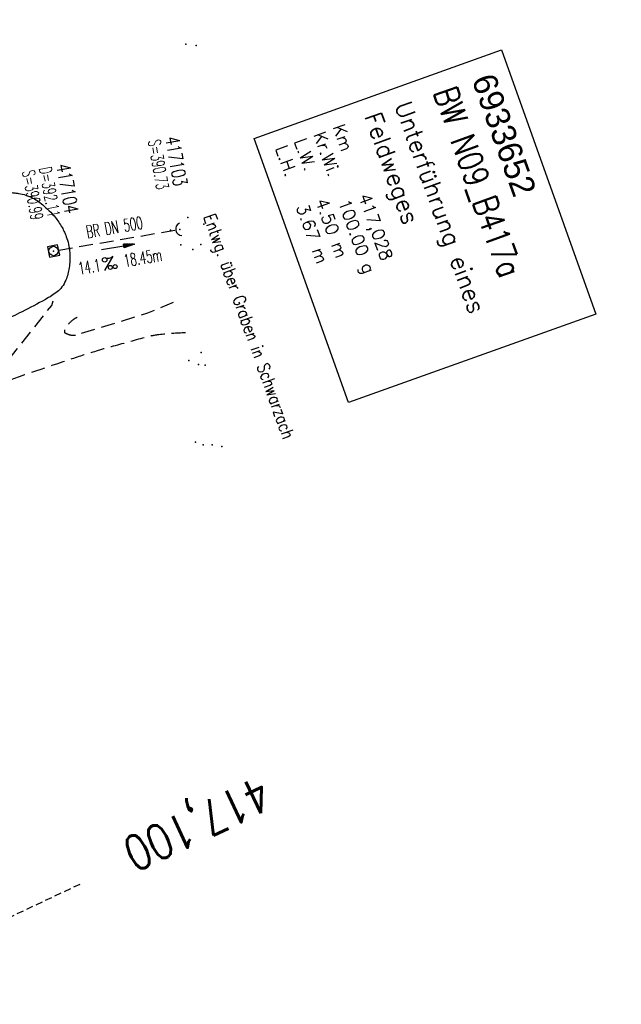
# Model space of a CAD drawing. Extents: x 447882 to 448688, y 437766 to 439043.
# Tile 21 of 50: x 448329 to 448416, y 438321 to 438463. Entities that reach past the tile are written whole.
import ezdxf
from ezdxf.enums import TextEntityAlignment as Align

# ---------------------------------------------------------------- set-up
doc = ezdxf.new("R2010")
doc.units = 0
doc.header["$LTSCALE"] = 2
doc.header["$MEASUREMENT"] = 0
for name, pattern in [('AUSGEZOGEN', [0]), ('GESTRICH-X2', [1.5, 1, -0.5]), ('GESTRICHELT', [0.75, 0.5, -0.25]), ('STRICHPT-X3', [3, 1.5, -0.75, 0, -0.75])]:
    doc.linetypes.add(name, pattern=pattern)
doc.layers.get('0').update_dxf_attribs({"linetype": 'AUSGEZOGEN'})
for name, color, linetype in [('ACHSE', 250, 'STRICHPT-X3'), ('BW-SCHRIFT', 1, 'AUSGEZOGEN'), ('FBR', 8, 'CONTINUOUS'), ('HEKTOM', 250, 'GESTRICHELT'), ('KANAL', 7, 'GESTRICH-X2'), ('PFEIL', 7, 'CONTINUOUS'), ('PKT', 7, 'CONTINUOUS'), ('RRB', 4, 'AUSGEZOGEN'), ('SCHACHTNR', 6, 'CONTINUOUS'), ('SCHLITZRINNE', 8, 'AUSGEZOGEN'), ('SCHRIFT', 7, 'AUSGEZOGEN'), ('SCHSYMBOL', 7, 'AUSGEZOGEN'), ('TEXTO', 4, 'CONTINUOUS'), ('TEXTU', 4, 'CONTINUOUS'), ('WEG', 8, 'GESTRICH-X2')]:
    doc.layers.add(name, color=color, linetype=linetype)
doc.styles.add('ROMANS', font='romans.shx', dxfattribs={"width": 0.8})
doc.styles.add('UNIR-O', font='unir_o.shx', dxfattribs={"height": 2.5})

# ---------------------------------------------------------------- blocks, each defined once
blk = doc.blocks.new('42')
at = {"color": 0}
blk.add_arc((-0.02, -0.31), 0.91, 12.5363, 167.4637, dxfattribs=at)
blk.add_point((0, 0), dxfattribs=at)
blk = doc.blocks.new('PROM')
blk.add_line((1.57, 1.82), (0.02, 0.02))
for centre, radius in [((0.32, 1.51), 0.317), ((0.94, 0.29), 0.283), ((1.64, 0.29), 0.283)]:
    blk.add_circle(centre, radius)
blk.add_arc((0.99, 2.68), 1.03, 239.1414, 303.3549)
blk = doc.blocks.new('PFEIL2')
at = {"color": 0}
for p, q in [((0.88, 0), (-2.4, -0.01)), ((0.88, -0.27), (0.88, 0.28)), ((0.88, 0.28), (2.43, 0.01)), ((0.91, 0.27), (0.88, 0.26)), ((0.97, 0.26), (0.88, 0.25)), ((1.02, 0.25), (0.88, 0.23)), ((1.07, 0.24), (0.88, 0.21)), ((1.13, 0.23), (0.88, 0.19)), ((1.18, 0.22), (0.88, 0.17)), ((1.24, 0.21), (0.88, 0.15)), ((1.29, 0.21), (0.88, 0.14)), ((1.34, 0.2), (0.88, 0.12)), ((1.4, 0.19), (0.88, 0.1)), ((1.45, 0.18), (0.88, 0.08)), ((1.51, 0.17), (0.88, 0.06)), ((1.56, 0.16), (0.88, 0.04)), ((1.61, 0.15), (0.88, 0.02)), ((1.67, 0.14), (0.88, 0.01)), ((1.72, 0.13), (0.88, -0.01)), ((1.78, 0.12), (0.88, -0.03)), ((1.83, 0.11), (0.88, -0.05)), ((1.88, 0.1), (0.88, -0.07)), ((1.94, 0.09), (0.88, -0.09)), ((2.05, 0.08), (0.88, -0.12)), ((1.99, 0.08), (0.88, -0.11)), ((2.1, 0.07), (0.88, -0.14)), ((2.15, 0.06), (0.88, -0.16)), ((2.21, 0.05), (0.88, -0.18)), ((2.26, 0.04), (0.88, -0.2)), ((2.32, 0.03), (0.88, -0.22)), ((2.37, 0.02), (0.88, -0.23)), ((2.42, 0.01), (0.88, -0.25)), ((2.43, 0.01), (0.88, -0.27))]:
    blk.add_line(p, q, dxfattribs=at)
blk = doc.blocks.new('20')
blk.add_lwpolyline([(-0.75, -0.75), (0.75, -0.75), (0.75, 0.75), (-0.75, 0.75)], close=True)
blk.add_circle((0, 0), 0.676)
blk.add_point((0, 0))

msp = doc.modelspace()

# ---------------------------------------------------------------- hatches: boundary and pattern name
at = {"layer": 'SCHLITZRINNE'}
h = msp.add_hatch(dxfattribs=at)
h.set_pattern_fill('_USER', color=256, scale=1.5, angle=45, style=0, pattern_type=0)
h.set_pattern_definition([(339.6988, (448289.4614, 438343.1231), (0.5204327, 1.4068226), [])])
edge = h.paths.add_edge_path()
edge.add_arc((449904.24, 439087.13), 1777.86, 203.31812, 203.48267)
edge.add_arc((450830.09, 439489.36), 2787.31, 203.48267, 203.76867)
edge.add_arc((449457.11, 438884.7), 1287.08, 203.76867, 204.19775)
edge.add_arc((451276.92, 439702.47), 3282.18, 204.19775, 204.46645)
edge.add_arc((449906.01, 439078.68), 1776.02, 204.46645, 205.27297)
edge.add_arc((449910.82, 439080.95), 1781.34, 205.27297, 206.07829)
edge.add_arc((451264.49, 439743.47), 3288.45, 206.07829, 206.34674)
edge.add_arc((449467.42, 438853.49), 1283.08, 206.34674, 206.7765)
edge.add_arc((450802.56, 439527.23), 2778.58, 206.7765, 207.06319)
edge.add_arc((449911.38, 439071.91), 1777.82, 207.06319, 207.42161)
edge.add_arc((450110.43, 439175.18), 2002.06, 207.42161, 207.77968)
edge.add_arc((450110.95, 439175.45), 2002.65, 207.77968, 208.13769)
edge.add_arc((450111.73, 439175.87), 2003.53, 208.13769, 208.49541)
edge.add_arc((450113.78, 439176.99), 2005.87, 208.49541, 208.85292)
edge.add_arc((450109.18, 439174.45), 2000.61, 208.85292, 209.21131)
edge.add_arc((450108.36, 439173.99), 1999.67, 209.21131, 209.5698)
edge.add_arc((450107.2, 439173.33), 1998.34, 209.5698, 209.9288)
edge.add_arc((450102.31, 439170.52), 1992.7, 209.9288, 210.28832)
edge.add_arc((450111.32, 439175.78), 2003.13, 210.28832, 210.64578)
edge.add_arc((450119.74, 439180.77), 2012.92, 210.64578, 211.00236)
edge.add_arc((450119.64, 439180.71), 2012.81, 211.00236, 211.35916)
edge.add_arc((450107.59, 439173.36), 1998.69, 211.35916, 211.71723)
edge.add_arc((450101.48, 439169.59), 1991.51, 211.71723, 212.07656)
edge.add_arc((450113.56, 439177.16), 2005.76, 212.07656, 212.43462)
edge.add_arc((450112.63, 439176.56), 2004.66, 212.43462, 212.79251)
edge.add_arc((450107.74, 439173.42), 1998.85, 212.79251, 213.15092)
edge.add_arc((450108.76, 439174.08), 2000.07, 213.15092, 213.50955)
edge.add_arc((450105.42, 439171.87), 1996.06, 213.50955, 213.86854)
edge.add_arc((450110.46, 439175.25), 2002.13, 213.86854, 214.22594)
edge.add_arc((450122.84, 439183.68), 2017.1, 214.22594, 214.58201)
edge.add_arc((450116.67, 439179.42), 2009.61, 214.58201, 214.93982)
edge.add_arc((450097.03, 439165.7), 1985.65, 214.93982, 215.2998)
edge.add_arc((450097.52, 439166.05), 1986.25, 215.2998, 215.6597)
edge.add_arc((450116.05, 439179.34), 2009.05, 215.6597, 216.01756)
edge.add_arc((450123.92, 439185.07), 2018.79, 216.01756, 216.37348)
edge.add_arc((450109.34, 439174.33), 2000.67, 216.37348, 216.72246)
edge.add_arc((451276.92, 439702.47), 3282.68, 204.28079, 204.46645)
edge.add_arc((449906.01, 439078.68), 1776.52, 204.46645, 205.27297)
edge.add_arc((449910.82, 439080.95), 1781.84, 205.27297, 206.01164)
h = msp.add_hatch(dxfattribs=at)
h.set_pattern_fill('_USER', color=256, scale=1.5, angle=45, style=0, pattern_type=0)
h.set_pattern_definition([(343.61786, (448348.5706, 438224.3388), (0.423064, 1.439103), [])])
edge = h.paths.add_edge_path()
edge.add_arc((449904.24, 439087.13), 1777.86, 203.31812, 203.48267)
edge.add_arc((450830.09, 439489.36), 2787.31, 203.48267, 203.76867)
edge.add_arc((449457.11, 438884.7), 1287.08, 203.76867, 204.19775)
edge.add_arc((451276.92, 439702.47), 3282.18, 204.19775, 204.46645)
edge.add_arc((449906.01, 439078.68), 1776.02, 204.46645, 205.27297)
edge.add_arc((449910.82, 439080.95), 1781.34, 205.27297, 206.07829)
edge.add_arc((451264.49, 439743.47), 3288.45, 206.07829, 206.34674)
edge.add_arc((449467.42, 438853.49), 1283.08, 206.34674, 206.7765)
edge.add_arc((450802.56, 439527.23), 2778.58, 206.7765, 207.06319)
edge.add_arc((449911.38, 439071.91), 1777.82, 207.06319, 207.42161)
edge.add_arc((450110.43, 439175.18), 2002.06, 207.42161, 207.77968)
edge.add_arc((450110.95, 439175.45), 2002.65, 207.77968, 208.13769)
edge.add_arc((450111.73, 439175.87), 2003.53, 208.13769, 208.49541)
edge.add_arc((450113.78, 439176.99), 2005.87, 208.49541, 208.85292)
edge.add_arc((450109.18, 439174.45), 2000.61, 208.85292, 209.21131)
edge.add_arc((450108.36, 439173.99), 1999.67, 209.21131, 209.5698)
edge.add_arc((450107.2, 439173.33), 1998.34, 209.5698, 209.9288)
edge.add_arc((450102.31, 439170.52), 1992.7, 209.9288, 210.28832)
edge.add_arc((450111.32, 439175.78), 2003.13, 210.28832, 210.64578)
edge.add_arc((450119.74, 439180.77), 2012.92, 210.64578, 211.00236)
edge.add_arc((450119.64, 439180.71), 2012.81, 211.00236, 211.35916)
edge.add_arc((450107.59, 439173.36), 1998.69, 211.35916, 211.71723)
edge.add_arc((450101.48, 439169.59), 1991.51, 211.71723, 212.07656)
edge.add_arc((450113.56, 439177.16), 2005.76, 212.07656, 212.43462)
edge.add_arc((450112.63, 439176.56), 2004.66, 212.43462, 212.79251)
edge.add_arc((450107.74, 439173.42), 1998.85, 212.79251, 213.15092)
edge.add_arc((450108.76, 439174.08), 2000.07, 213.15092, 213.50955)
edge.add_arc((450105.42, 439171.87), 1996.06, 213.50955, 213.86854)
edge.add_arc((450110.46, 439175.25), 2002.13, 213.86854, 214.22594)
edge.add_arc((450122.84, 439183.68), 2017.1, 214.22594, 214.58201)
edge.add_arc((450116.67, 439179.42), 2009.61, 214.58201, 214.93982)
edge.add_arc((450097.03, 439165.7), 1985.65, 214.93982, 215.2998)
edge.add_arc((450097.52, 439166.05), 1986.25, 215.2998, 215.6597)
edge.add_arc((450116.05, 439179.34), 2009.05, 215.6597, 216.01756)
edge.add_arc((450123.92, 439185.07), 2018.79, 216.01756, 216.37348)
edge.add_arc((450109.34, 439174.33), 2000.67, 216.37348, 216.72246)
edge.add_arc((450110.43, 439175.18), 2002.56, 207.68389, 207.77968)
edge.add_arc((450110.95, 439175.45), 2003.15, 207.77968, 208.13769)
edge.add_arc((450111.73, 439175.87), 2004.03, 208.13769, 208.49541)
edge.add_arc((450113.78, 439176.99), 2006.37, 208.49541, 208.85292)
edge.add_arc((450109.18, 439174.45), 2001.11, 208.85292, 209.21131)
edge.add_arc((450108.36, 439173.99), 2000.17, 209.21131, 209.36904)
h = msp.add_hatch(dxfattribs=at)
h.set_pattern_fill('_USER,_O', color=256, scale=1.5, angle=45, pattern_type=0)
h.set_pattern_definition([(346.6471, (448402.703, 438130.2319), (0.3464215, 1.459449), [])])
edge = h.paths.add_edge_path()
edge.add_arc((449904.24, 439087.13), 1777.86, 203.31812, 203.48267)
edge.add_arc((450830.09, 439489.36), 2787.31, 203.48267, 203.76867)
edge.add_arc((449457.11, 438884.7), 1287.08, 203.76867, 204.19775)
edge.add_arc((451276.92, 439702.47), 3282.18, 204.19775, 204.46645)
edge.add_arc((449906.01, 439078.68), 1776.02, 204.46645, 205.27297)
edge.add_arc((449910.82, 439080.95), 1781.34, 205.27297, 206.07829)
edge.add_arc((451264.49, 439743.47), 3288.45, 206.07829, 206.34674)
edge.add_arc((449467.42, 438853.49), 1283.08, 206.34674, 206.7765)
edge.add_arc((450802.56, 439527.23), 2778.58, 206.7765, 207.06319)
edge.add_arc((449911.38, 439071.91), 1777.82, 207.06319, 207.42161)
edge.add_arc((450110.43, 439175.18), 2002.06, 207.42161, 207.77968)
edge.add_arc((450110.95, 439175.45), 2002.65, 207.77968, 208.13769)
edge.add_arc((450111.73, 439175.87), 2003.53, 208.13769, 208.49541)
edge.add_arc((450113.78, 439176.99), 2005.87, 208.49541, 208.85292)
edge.add_arc((450109.18, 439174.45), 2000.61, 208.85292, 209.21131)
edge.add_arc((450108.36, 439173.99), 1999.67, 209.21131, 209.5698)
edge.add_arc((450107.2, 439173.33), 1998.34, 209.5698, 209.9288)
edge.add_arc((450102.31, 439170.52), 1992.7, 209.9288, 210.28832)
edge.add_arc((450111.32, 439175.78), 2003.13, 210.28832, 210.64578)
edge.add_arc((450119.74, 439180.77), 2012.92, 210.64578, 211.00236)
edge.add_arc((450119.64, 439180.71), 2012.81, 211.00236, 211.35916)
edge.add_arc((450107.59, 439173.36), 1998.69, 211.35916, 211.71723)
edge.add_arc((450101.48, 439169.59), 1991.51, 211.71723, 212.07656)
edge.add_arc((450113.56, 439177.16), 2005.76, 212.07656, 212.43462)
edge.add_arc((450112.63, 439176.56), 2004.66, 212.43462, 212.79251)
edge.add_arc((450107.74, 439173.42), 1998.85, 212.79251, 213.15092)
edge.add_arc((450108.76, 439174.08), 2000.07, 213.15092, 213.50955)
edge.add_arc((450105.42, 439171.87), 1996.06, 213.50955, 213.86854)
edge.add_arc((450110.46, 439175.25), 2002.13, 213.86854, 214.22594)
edge.add_arc((450122.84, 439183.68), 2017.1, 214.22594, 214.58201)
edge.add_arc((450116.67, 439179.42), 2009.61, 214.58201, 214.93982)
edge.add_arc((450097.03, 439165.7), 1985.65, 214.93982, 215.2998)
edge.add_arc((450097.52, 439166.05), 1986.25, 215.2998, 215.6597)
edge.add_arc((450116.05, 439179.34), 2009.05, 215.6597, 216.01756)
edge.add_arc((450123.92, 439185.07), 2018.79, 216.01756, 216.37348)
edge.add_arc((450109.34, 439174.33), 2000.67, 216.37348, 216.72246)
edge.add_arc((450119.64, 439180.71), 2013.31, 211.12891, 211.35916)
edge.add_arc((450107.59, 439173.36), 1999.19, 211.35916, 211.71723)
edge.add_arc((450101.48, 439169.59), 1992.01, 211.71723, 212.07656)
edge.add_arc((450113.56, 439177.16), 2006.26, 212.07656, 212.23445)
h = msp.add_hatch(dxfattribs=at)
h.set_pattern_fill('_USER,_O', color=256, scale=1.5, angle=45, pattern_type=0)
h.set_pattern_definition([(347.6119, (448421.49, 438100.1306), (0.321798, 1.4650754), [])])
edge = h.paths.add_edge_path()
edge.add_arc((449904.24, 439087.13), 1777.86, 203.31812, 203.48267)
edge.add_arc((450830.09, 439489.36), 2787.31, 203.48267, 203.76867)
edge.add_arc((449457.11, 438884.7), 1287.08, 203.76867, 204.19775)
edge.add_arc((451276.92, 439702.47), 3282.18, 204.19775, 204.46645)
edge.add_arc((449906.01, 439078.68), 1776.02, 204.46645, 205.27297)
edge.add_arc((449910.82, 439080.95), 1781.34, 205.27297, 206.07829)
edge.add_arc((451264.49, 439743.47), 3288.45, 206.07829, 206.34674)
edge.add_arc((449467.42, 438853.49), 1283.08, 206.34674, 206.7765)
edge.add_arc((450802.56, 439527.23), 2778.58, 206.7765, 207.06319)
edge.add_arc((449911.38, 439071.91), 1777.82, 207.06319, 207.42161)
edge.add_arc((450110.43, 439175.18), 2002.06, 207.42161, 207.77968)
edge.add_arc((450110.95, 439175.45), 2002.65, 207.77968, 208.13769)
edge.add_arc((450111.73, 439175.87), 2003.53, 208.13769, 208.49541)
edge.add_arc((450113.78, 439176.99), 2005.87, 208.49541, 208.85292)
edge.add_arc((450109.18, 439174.45), 2000.61, 208.85292, 209.21131)
edge.add_arc((450108.36, 439173.99), 1999.67, 209.21131, 209.5698)
edge.add_arc((450107.2, 439173.33), 1998.34, 209.5698, 209.9288)
edge.add_arc((450102.31, 439170.52), 1992.7, 209.9288, 210.28832)
edge.add_arc((450111.32, 439175.78), 2003.13, 210.28832, 210.64578)
edge.add_arc((450119.74, 439180.77), 2012.92, 210.64578, 211.00236)
edge.add_arc((450119.64, 439180.71), 2012.81, 211.00236, 211.35916)
edge.add_arc((450107.59, 439173.36), 1998.69, 211.35916, 211.71723)
edge.add_arc((450101.48, 439169.59), 1991.51, 211.71723, 212.07656)
edge.add_arc((450113.56, 439177.16), 2005.76, 212.07656, 212.43462)
edge.add_arc((450112.63, 439176.56), 2004.66, 212.43462, 212.79251)
edge.add_arc((450107.74, 439173.42), 1998.85, 212.79251, 213.15092)
edge.add_arc((450108.76, 439174.08), 2000.07, 213.15092, 213.50955)
edge.add_arc((450105.42, 439171.87), 1996.06, 213.50955, 213.86854)
edge.add_arc((450110.46, 439175.25), 2002.13, 213.86854, 214.22594)
edge.add_arc((450122.84, 439183.68), 2017.1, 214.22594, 214.58201)
edge.add_arc((450116.67, 439179.42), 2009.61, 214.58201, 214.93982)
edge.add_arc((450097.03, 439165.7), 1985.65, 214.93982, 215.2998)
edge.add_arc((450097.52, 439166.05), 1986.25, 215.2998, 215.6597)
edge.add_arc((450116.05, 439179.34), 2009.05, 215.6597, 216.01756)
edge.add_arc((450123.92, 439185.07), 2018.79, 216.01756, 216.37348)
edge.add_arc((450109.34, 439174.33), 2000.67, 216.37348, 216.72246)
edge.add_arc((450113.56, 439177.16), 2006.26, 212.27737, 212.43462)
edge.add_arc((450112.63, 439176.56), 2005.16, 212.43462, 212.79251)
edge.add_arc((450107.74, 439173.42), 1999.35, 212.79251, 213.09076)
h = msp.add_hatch(dxfattribs=at)
h.set_pattern_fill('_USER,_O', color=256, scale=1.5, angle=45, pattern_type=0)
h.set_pattern_definition([(348.87313, (448443.181, 438066.7889), (0.289473, 1.4718034), [])])
edge = h.paths.add_edge_path()
edge.add_arc((449904.24, 439087.13), 1777.86, 203.31812, 203.48267)
edge.add_arc((450830.09, 439489.36), 2787.31, 203.48267, 203.76867)
edge.add_arc((449457.11, 438884.7), 1287.08, 203.76867, 204.19775)
edge.add_arc((451276.92, 439702.47), 3282.18, 204.19775, 204.46645)
edge.add_arc((449906.01, 439078.68), 1776.02, 204.46645, 205.27297)
edge.add_arc((449910.82, 439080.95), 1781.34, 205.27297, 206.07829)
edge.add_arc((451264.49, 439743.47), 3288.45, 206.07829, 206.34674)
edge.add_arc((449467.42, 438853.49), 1283.08, 206.34674, 206.7765)
edge.add_arc((450802.56, 439527.23), 2778.58, 206.7765, 207.06319)
edge.add_arc((449911.38, 439071.91), 1777.82, 207.06319, 207.42161)
edge.add_arc((450110.43, 439175.18), 2002.06, 207.42161, 207.77968)
edge.add_arc((450110.95, 439175.45), 2002.65, 207.77968, 208.13769)
edge.add_arc((450111.73, 439175.87), 2003.53, 208.13769, 208.49541)
edge.add_arc((450113.78, 439176.99), 2005.87, 208.49541, 208.85292)
edge.add_arc((450109.18, 439174.45), 2000.61, 208.85292, 209.21131)
edge.add_arc((450108.36, 439173.99), 1999.67, 209.21131, 209.5698)
edge.add_arc((450107.2, 439173.33), 1998.34, 209.5698, 209.9288)
edge.add_arc((450102.31, 439170.52), 1992.7, 209.9288, 210.28832)
edge.add_arc((450111.32, 439175.78), 2003.13, 210.28832, 210.64578)
edge.add_arc((450119.74, 439180.77), 2012.92, 210.64578, 211.00236)
edge.add_arc((450119.64, 439180.71), 2012.81, 211.00236, 211.35916)
edge.add_arc((450107.59, 439173.36), 1998.69, 211.35916, 211.71723)
edge.add_arc((450101.48, 439169.59), 1991.51, 211.71723, 212.07656)
edge.add_arc((450113.56, 439177.16), 2005.76, 212.07656, 212.43462)
edge.add_arc((450112.63, 439176.56), 2004.66, 212.43462, 212.79251)
edge.add_arc((450107.74, 439173.42), 1998.85, 212.79251, 213.15092)
edge.add_arc((450108.76, 439174.08), 2000.07, 213.15092, 213.50955)
edge.add_arc((450105.42, 439171.87), 1996.06, 213.50955, 213.86854)
edge.add_arc((450110.46, 439175.25), 2002.13, 213.86854, 214.22594)
edge.add_arc((450122.84, 439183.68), 2017.1, 214.22594, 214.58201)
edge.add_arc((450116.67, 439179.42), 2009.61, 214.58201, 214.93982)
edge.add_arc((450097.03, 439165.7), 1985.65, 214.93982, 215.2998)
edge.add_arc((450097.52, 439166.05), 1986.25, 215.2998, 215.6597)
edge.add_arc((450116.05, 439179.34), 2009.05, 215.6597, 216.01756)
edge.add_arc((450123.92, 439185.07), 2018.79, 216.01756, 216.37348)
edge.add_arc((450109.34, 439174.33), 2000.67, 216.37348, 216.72246)
edge.add_arc((450107.74, 439173.42), 1999.35, 213.13382, 213.15092)
edge.add_arc((450108.76, 439174.08), 2000.57, 213.15092, 213.50955)
edge.add_arc((450105.42, 439171.87), 1996.56, 213.50955, 213.86854)
edge.add_arc((450110.46, 439175.25), 2002.63, 213.86854, 214.22594)
edge.add_arc((450122.84, 439183.68), 2017.6, 214.22594, 214.58201)
edge.add_arc((450116.67, 439179.42), 2010.11, 214.58201, 214.80582)

# ---------------------------------------------------------------- linework, layer by layer
at = {"layer": 'ACHSE'}
msp.add_lwpolyline([(448115.4, 438985.5, -0.000001), (448118.19, 438967.92, -0.000001), (448122.12, 438943.23, 0.000002), (448126.05, 438918.54, 0.000007)], format="xyb", dxfattribs=at)
at = {"layer": 'BW-SCHRIFT'}
msp.add_lwpolyline([(448398.68, 438458.37), (448412.25, 438420.37), (448376.64, 438407.65), (448363.07, 438445.64)], close=True, dxfattribs=at)
at = {"layer": 'FBR'}
msp.add_lwpolyline([(448116.22, 438967.6, -0.000001), (448120.15, 438942.91, 0.000002), (448124.08, 438918.22, 0.000007)], format="xyb", dxfattribs=at)
at = {"layer": 'HEKTOM'}
msp.add_line((448301.81, 438321.28), (448338, 438338.34), dxfattribs=at)
at = {"layer": 'KANAL'}
msp.add_line((448334.91, 438429.56), (448351.62, 438432.44), dxfattribs=at)
at = {"layer": 'PKT'}
for p in [(448353.24, 438459.23), (448354.72, 438459.01), (448353.49, 438434.27), (448355.82, 438433.28), (448350.99, 438432.44), (448352.51, 438430.35), (448355.4, 438430.38), (448354.23, 438429.66), (448355.41, 438414.82), (448353.64, 438413.66), (448355.05, 438413.09), (448355.99, 438413.01), (448354.62, 438401.94), (448355.71, 438401.56), (448357.03, 438401.54), (448358.42, 438401.32)]:
    msp.add_point(p, dxfattribs=at)
at = {"layer": 'RRB', "flags": 128}
msp.add_lwpolyline([(448307.22, 438429.47, -0.003363), (448312.05, 438431.95, -0.005755), (448314.89, 438433.35, -0.001068), (448322.23, 438436.83, -0.012078), (448322.89, 438437.12, -0.033258), (448324.27, 438437.59, -0.038059), (448325.52, 438437.82, -0.023441), (448326.72, 438437.89, -0.021913), (448328.01, 438437.85, -0.00855), (448328.6, 438437.8, -0.009383), (448329.13, 438437.73, -0.043985), (448330.17, 438437.48, -0.041367), (448331.21, 438437.04, -0.031871), (448331.99, 438436.56, -0.026863), (448332.84, 438435.89, -0.018384), (448333.77, 438435.01, -0.025151), (448334.39, 438434.31, -0.019915), (448334.91, 438433.6, -0.019443), (448335.39, 438432.83, -0.024641), (448335.74, 438432.14, -0.020248), (448336.09, 438431.26, -0.039548), (448336.39, 438430.11, -0.037634), (448336.53, 438428.86, -0.023173), (448336.51, 438428.04, -0.019056), (448336.41, 438427.03, -0.029797), (448336.22, 438426.11, -0.030716), (448335.93, 438425.24, -0.064652), (448335.38, 438424.26, -0.072752), (448334.67, 438423.55, -0.017993), (448333.88, 438423, -0.016711), (448332.99, 438422.47, -0.008022), (448329.64, 438420.7, -0.009668), (448326.81, 438419.34, -0.002635), (448323.13, 438417.66, -0.003527), (448320.35, 438416.45, -0.003062), (448318.13, 438415.51, -0.004417), (448316.57, 438414.88, -0.014036), (448315.2, 438414.38, -0.014), (448313.8, 438413.96, -0.015414), (448312.33, 438413.61, -0.015775), (448310.88, 438413.36, -0.004156), (448310.46, 438413.3, -0.004807), (448310.09, 438413.26, -0.024236), (448309.67, 438413.24, -0.013105), (448308.89, 438413.25, -0.053991), (448308.05, 438413.38, -0.039587), (448306.97, 438413.77, -0.032957), (448306.12, 438414.21, -0.03564), (448305.4, 438414.73, -0.024936), (448304.78, 438415.3, -0.03022), (448304.32, 438415.83, -0.030123), (448303.71, 438416.73, -0.028597), (448303.18, 438417.76, -0.012501), (448302.74, 438418.81, -0.020719), (448302.51, 438419.46, -0.011534), (448302.27, 438420.36, -0.010522), (448302.04, 438421.36, -0.010864), (448301.94, 438421.93, -0.012908), (448301.88, 438422.41, -0.048808), (448301.87, 438423.02, -0.049964), (448301.98, 438423.6, -0.022223), (448302.13, 438424.02, -0.025052), (448302.29, 438424.38, -0.014279), (448302.64, 438425, -0.02274), (448302.89, 438425.38, -0.006496), (448303.14, 438425.72, -0.008497), (448303.34, 438425.98, -0.008801), (448303.6, 438426.27, -0.003972), (448304.17, 438426.91, -0.014319), (448304.38, 438427.14, -0.002649), (448305.6, 438428.31, -0.036325), (448306.13, 438428.76, -0.019465), (448307.22, 438429.47)], format="xyb", dxfattribs=at)
at = {"layer": 'WEG', "flags": 128}
for points in [[(448316.45, 438409.75), (448327.73, 438413.81), (448333.91, 438421.62), (448334.12, 438422.25)], [(448351.41, 438422.05), (448347.72, 438420.48), (448337.31, 438417.29)]]:
    msp.add_lwpolyline(points, dxfattribs=at)
for points in [[(448337.31, 438417.29, -0.062261), (448336.77, 438417.29, -0.065234), (448336.27, 438417.42, -0.025194), (448335.93, 438417.58, -0.089015), (448335.84, 438417.65, -0.169359), (448335.79, 438417.77, -0.067441), (448335.82, 438418.1, -0.120081), (448336.12, 438418.71, -0.060514), (448337.09, 438419.63, -0.024278), (448337.28, 438419.76, -0.018128), (448337.56, 438419.91)], [(448353.17, 438417.67, 0.01718), (448349.33, 438417.38, 0.037815), (448347.61, 438417.06, 0.002671), (448342.75, 438415.73, 0.005288), (448340.31, 438415.02, 0.00781), (448336.3, 438413.74, 0.002467), (448323.7, 438409.43, 0.01083), (448317.75, 438407.22, 0.01083)]]:
    msp.add_lwpolyline(points, format="xyb", dxfattribs=at)

# ---------------------------------------------------------------- block references
at = {"layer": 'PFEIL', "rotation": 9.712500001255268}
msp.add_blockref('PFEIL2', (448343.43, 438430.01), dxfattribs=at)
at = {"layer": 'SCHSYMBOL'}
for name, p, rotation in [('42', (448352.35, 438432.55), 101.5660087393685), ('20', (448334.17, 438429.44), 282.0474986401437)]:
    msp.add_blockref(name, p, dxfattribs=dict(at, rotation=rotation))
at = {"layer": 'TEXTU', "rotation": 9.712500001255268}
msp.add_blockref('PROM', (448341.47, 438426.63), dxfattribs=at)

# ---------------------------------------------------------------- texts
at = {"layer": 'BW-SCHRIFT'}
for s, height, style, p in [('6933652', 3.5, 'UNIR-O', (448394.34, 438454.13)), ('Unterführung eines', 2.5, 'ROMANS', (448383.26, 438450.44)), ('Feldweges', 2.5, 'ROMANS', (448378.9, 438448.86)), ('Km', 1.8, 'ROMANS', (448374.32, 438447.29)), ('Kr.Wi.', 1.8, 'ROMANS', (448371.54, 438446.23)), ('L.H.   3.67 m', 1.8, 'ROMANS', (448366.06, 438444.25)), ('L.W.   4.50 m', 1.8, 'ROMANS', (448368.78, 438445.25)), ('417,028', 1.8, 'ROMANS', (448378.04, 438437.33)), ('100.00 g', 1.8, 'ROMANS', (448375.11, 438436.52))]:
    msp.add_text(s, height=height, rotation=289.6775, dxfattribs=dict(at, style=style)).set_placement(p)
at = {"layer": 'BW-SCHRIFT', "style": 'ROMANS', "width": 0.8}
msp.add_text('BW N09_B417a', height=3.5, rotation=289.6775, dxfattribs=at).set_placement((448388.81, 438452.31))
at = {"layer": 'HEKTOM', "style": 'ROMANS', "width": 0.8}
msp.add_text('417,100', height=5, rotation=205.2728, dxfattribs=at).set_placement((448363.88, 438354.01))
at = {"layer": 'SCHACHTNR', "style": 'ROMANS'}
for s, height, rotation, width, p in [('417103', 2, 279.8917, 0.7, (448350.25, 438445.74)), ('S=390.73', 1.8, 279.8917, 0.6, (448347.77, 438445.29)), ('D=392.11', 1.8, 280.3659, 0.6, (448332.08, 438441.34)), ('417104', 2, 280.3659, 0.7, (448334.55, 438441.79)), ('S=390.99', 1.8, 280.3659, 0.6, (448329.64, 438440.89))]:
    msp.add_text(s, height=height, rotation=rotation, dxfattribs=dict(at, width=width)).set_placement(p)
at = {"layer": 'SCHRIFT', "style": 'ROMANS', "width": 0.8}
msp.add_text('Entwg. über Graben in Schwarzach', height=1.8, rotation=289.7, dxfattribs=at).set_placement((448355.71, 438434.38))
at = {"layer": 'TEXTO', "style": 'ROMANS', "width": 0.6}
msp.add_text('BR DN 500', height=1.8, rotation=9.7125, dxfattribs=at).set_placement((448343.09, 438431.97), align=Align.CENTER)
at = {"layer": 'TEXTU', "style": 'ROMANS', "width": 0.6}
for s, p in [('18.45m', (448344.44, 438427.12)), ('14.1', (448337.88, 438426))]:
    msp.add_text(s, height=1.8, rotation=9.7125, dxfattribs=at).set_placement(p)

doc.saveas('drawing.dxf')
